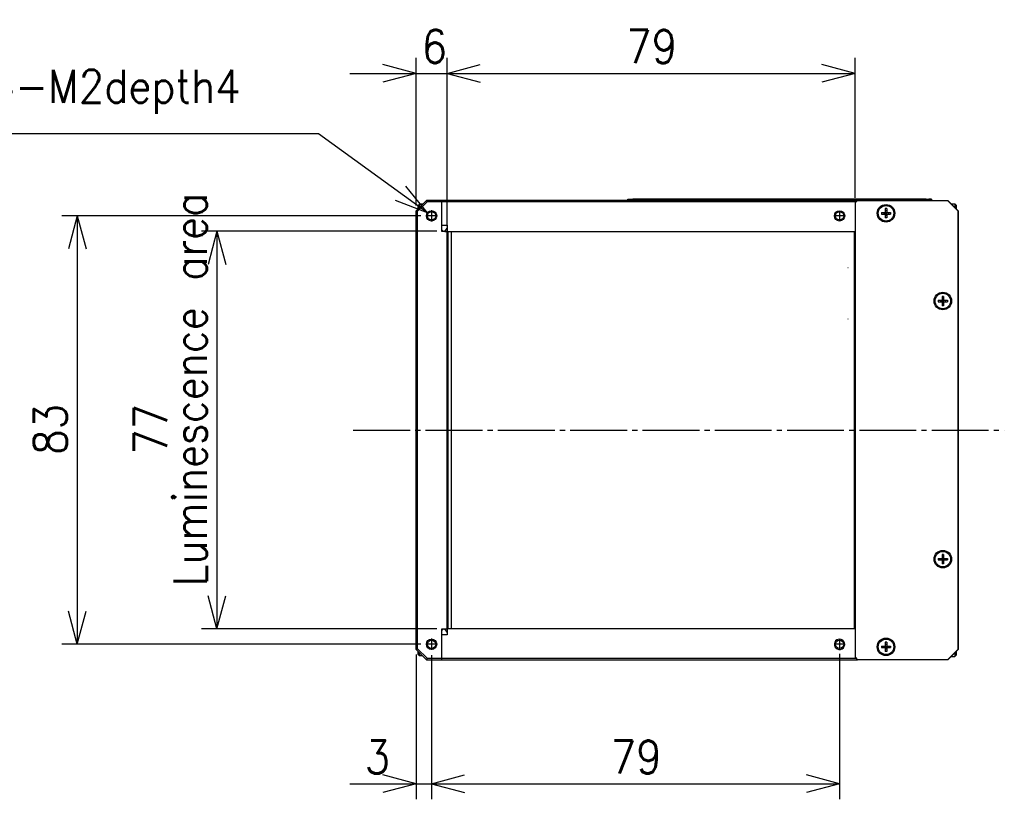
# Model space of a CAD drawing. Header units: inches. Extents: x 60 to 808, y 61 to 535.
# Tile 2 of 27: x 195 to 386, y 61 to 212. Entities that reach past the tile are written whole.
import ezdxf

# ---------------------------------------------------------------- set-up
doc = ezdxf.new("R2010")
doc.units = ezdxf.units.IN
doc.linetypes.add('DASH_CENTER', pattern=[14, 11, -1, 1, -1])
doc.layers.add('1', color=7, linetype='Continuous')
doc.styles.add('CONVERTER_11', font='txt.shx', dxfattribs={"width": 0.9})
doc.dimstyles.new('ME10_DIM_12', dxfattribs={"dimtxt": 6.4, "dimasz": 6.4, "dimexe": 3, "dimexo": 1, "dimgap": 2, "dimtad": 1, "dimdsep": 46, "dimtxsty": 'CONVERTER_11', "dimblk1": 'OPEN30', "dimblk2": 'OPEN30', "dimsah": 1, "dimcen": 0.09, "dimclrd": 3, "dimclre": 3, "dimclrt": 4, "dimadec": 0, "dimazin": 0, "dimtfac": 1, "dimtdec": 4, "dimtix": 1, "dimtmove": 0, "dimatfit": 3, "dimfxl": 1, "dimtolj": 1, "dimtzin": 0, "dimarcsym": 0})
doc.dimstyles.new('ME10_DIM_13', dxfattribs={"dimtxt": 6.4, "dimasz": 6.4, "dimexe": 3, "dimexo": 1, "dimgap": 2, "dimtad": 1, "dimdsep": 46, "dimtxsty": 'CONVERTER_11', "dimblk1": 'OPEN30', "dimblk2": 'OPEN30', "dimsah": 1, "dimcen": 0.09, "dimclrd": 3, "dimclre": 3, "dimclrt": 4, "dimadec": 0, "dimazin": 0, "dimtfac": 1, "dimtdec": 4, "dimtix": 1, "dimtmove": 0, "dimatfit": 3, "dimfxl": 1, "dimtolj": 1, "dimtzin": 0, "dimarcsym": 0})
doc.dimstyles.new('ME10_DIM_14', dxfattribs={"dimtxt": 6.4, "dimasz": 6.4, "dimexe": 3, "dimexo": 1, "dimgap": 2, "dimtad": 1, "dimdsep": 46, "dimtxsty": 'CONVERTER_11', "dimblk1": 'OPEN30', "dimblk2": 'OPEN30', "dimsah": 1, "dimcen": 0.09, "dimclrd": 3, "dimclre": 3, "dimclrt": 4, "dimadec": 0, "dimazin": 0, "dimtfac": 1, "dimtdec": 4, "dimtix": 1, "dimtmove": 0, "dimatfit": 3, "dimfxl": 1, "dimtolj": 1, "dimtzin": 0, "dimarcsym": 0})
doc.dimstyles.new('ME10_DIM_15', dxfattribs={"dimtxt": 6.4, "dimasz": 6.4, "dimexe": 3, "dimexo": 1, "dimgap": 2, "dimtad": 1, "dimdsep": 46, "dimtxsty": 'CONVERTER_11', "dimblk1": 'OPEN30', "dimblk2": 'OPEN30', "dimsah": 1, "dimcen": 0.09, "dimclrd": 3, "dimclre": 3, "dimclrt": 4, "dimadec": 0, "dimazin": 0, "dimtfac": 1, "dimtdec": 4, "dimtix": 1, "dimtmove": 0, "dimatfit": 3, "dimfxl": 1, "dimtolj": 1, "dimtzin": 0, "dimarcsym": 0})
doc.dimstyles.new('ME10_DIM_30', dxfattribs={"dimtxt": 6.4, "dimasz": 6.4, "dimexe": 3, "dimexo": 1, "dimgap": 2, "dimtad": 1, "dimdsep": 46, "dimtxsty": 'CONVERTER_11', "dimblk1": 'OPEN30', "dimblk2": 'OPEN30', "dimsah": 1, "dimcen": 0.09, "dimclrd": 3, "dimclre": 3, "dimclrt": 4, "dimadec": 0, "dimazin": 0, "dimtfac": 1, "dimtdec": 4, "dimtix": 1, "dimtmove": 0, "dimatfit": 3, "dimfxl": 1, "dimtolj": 1, "dimtzin": 0, "dimarcsym": 0})
doc.dimstyles.new('ME10_DIM_31', dxfattribs={"dimtxt": 6.4, "dimasz": 6.4, "dimexe": 3, "dimexo": 1, "dimgap": 2, "dimtad": 1, "dimdsep": 46, "dimtxsty": 'CONVERTER_11', "dimblk1": 'OPEN30', "dimblk2": 'OPEN30', "dimsah": 1, "dimcen": 0.09, "dimclrd": 3, "dimclre": 3, "dimclrt": 4, "dimadec": 0, "dimazin": 0, "dimtfac": 1, "dimtdec": 4, "dimtix": 1, "dimtmove": 0, "dimatfit": 3, "dimfxl": 1, "dimtolj": 1, "dimtzin": 0, "dimarcsym": 0})

# ---------------------------------------------------------------- blocks, each defined once
blk = doc.blocks.new('*D4')
at = {"layer": '1', "color": 3, "linetype": 'Continuous'}
for p, q in [((275.02, 89.36), (275.02, 61.42)), ((354.02, 89.58), (354.02, 61.42)), ((275.02, 64.42), (354.02, 64.42))]:
    blk.add_line(p, q, dxfattribs=at)
at = {"layer": '1', "color": 3}
for p, q in [((275.02, 64.42), (281.42, 66.14)), ((354.02, 64.42), (347.62, 66.14)), ((275.02, 64.42), (281.42, 62.71)), ((354.02, 64.42), (347.62, 62.71))]:
    blk.add_line(p, q, dxfattribs=at)
at = {"layer": '1', "color": 4, "insert": (309.72, 66.42), "char_height": 6.4, "attachment_point": 7, "rotation": 0.0001, "line_spacing_factor": 0.60024, "style": 'CONVERTER_11'}
blk.add_mtext('\\C4;\\C4;79\\C4;', dxfattribs=at)
blk = doc.blocks.new('_OPEN30')
at = {"color": 0, "linetype": 'ByBlock', "lineweight": -2}
for p, q in [((-1, 0.267949), (0, 0)), ((0, 0), (-1, -0.267949)), ((0, 0), (-1, 0))]:
    blk.add_line(p, q, dxfattribs=at)
blk = doc.blocks.new('*D5')
at = {"layer": '1', "color": 3, "linetype": 'Continuous'}
for p, q in [((272.02, 89.46), (272.02, 61.42)), ((275.02, 89.36), (275.02, 61.42)), ((259.22, 64.42), (272.02, 64.42)), ((272.02, 64.42), (275.02, 64.42)), ((275.02, 64.42), (287.82, 64.42))]:
    blk.add_line(p, q, dxfattribs=at)
at = {"layer": '1', "color": 3}
for p, q in [((272.02, 64.42), (265.62, 66.14)), ((275.02, 64.42), (281.42, 66.14)), ((272.02, 64.42), (265.62, 62.71)), ((275.02, 64.42), (281.42, 62.71))]:
    blk.add_line(p, q, dxfattribs=at)
at = {"layer": '1', "color": 4, "insert": (262.07, 66.42), "char_height": 6.4, "attachment_point": 7, "rotation": 0.0001, "line_spacing_factor": 0.60024, "style": 'CONVERTER_11'}
blk.add_mtext('\\C4;\\C4;3\\C4;', dxfattribs=at)
blk = doc.blocks.new('*D6')
at = {"layer": '1', "color": 3, "linetype": 'Continuous'}
for p, q in [((272.92, 174.46), (203.42, 174.46)), ((206.42, 174.46), (206.42, 91.46)), ((272.92, 91.46), (203.42, 91.46))]:
    blk.add_line(p, q, dxfattribs=at)
at = {"layer": '1', "color": 3}
for p, q in [((206.42, 174.46), (204.7, 168.06)), ((206.42, 174.46), (208.13, 168.06)), ((206.42, 91.46), (204.7, 97.86)), ((206.42, 91.46), (208.13, 97.86))]:
    blk.add_line(p, q, dxfattribs=at)
at = {"layer": '1', "color": 4, "insert": (204.42, 128.16), "char_height": 6.4, "attachment_point": 7, "rotation": 90, "line_spacing_factor": 0.60024, "style": 'CONVERTER_11'}
blk.add_mtext('\\C4;\\C4;83\\C4;', dxfattribs=at)
blk = doc.blocks.new('*D7')
at = {"layer": '1', "color": 3, "linetype": 'Continuous'}
for p, q in [((276.02, 171.46), (230.48, 171.46)), ((233.48, 171.46), (233.48, 94.46)), ((276.02, 94.46), (230.48, 94.46))]:
    blk.add_line(p, q, dxfattribs=at)
at = {"layer": '1', "color": 3}
for p, q in [((233.48, 171.46), (231.76, 165.06)), ((233.48, 171.46), (235.19, 165.06)), ((233.48, 94.46), (231.76, 100.86)), ((233.48, 94.46), (235.19, 100.86))]:
    blk.add_line(p, q, dxfattribs=at)
at = {"layer": '1', "color": 4, "char_height": 6.4, "attachment_point": 7, "rotation": 90, "line_spacing_factor": 0.60024, "style": 'CONVERTER_11'}
for s, insert in [('Luminescence area', (231.48, 102.68)), ('\\C4;\\C4;77\\C4;', (223.8, 128.16))]:
    blk.add_mtext(s, dxfattribs=dict(at, insert=insert))
blk = doc.blocks.new('*D22')
at = {"layer": '1', "color": 3, "linetype": 'Continuous'}
for p, q in [((272.02, 176.46), (272.02, 205.06)), ((278.02, 172.46), (278.02, 205.06)), ((259.22, 202.06), (272.02, 202.06)), ((272.02, 202.06), (278.02, 202.06)), ((278.02, 202.06), (290.82, 202.06))]:
    blk.add_line(p, q, dxfattribs=at)
at = {"layer": '1', "color": 3}
for p, q in [((272.02, 202.06), (265.62, 203.77)), ((278.02, 202.06), (284.42, 203.77)), ((272.02, 202.06), (265.62, 200.34)), ((278.02, 202.06), (284.42, 200.34))]:
    blk.add_line(p, q, dxfattribs=at)
at = {"layer": '1', "color": 4, "insert": (273.1, 204.06), "char_height": 6.4, "attachment_point": 7, "rotation": 0.0001, "line_spacing_factor": 0.60024, "style": 'CONVERTER_11'}
blk.add_mtext('\\C4;\\C4;6\\C4;', dxfattribs=at)
blk = doc.blocks.new('*D23')
at = {"layer": '1', "color": 3, "linetype": 'Continuous'}
for p, q in [((278.02, 172.46), (278.02, 205.06)), ((357.02, 177.96), (357.02, 205.06)), ((278.02, 202.06), (357.02, 202.06))]:
    blk.add_line(p, q, dxfattribs=at)
at = {"layer": '1', "color": 3}
for p, q in [((278.02, 202.06), (284.42, 203.77)), ((357.02, 202.06), (350.62, 203.77)), ((278.02, 202.06), (284.42, 200.34)), ((357.02, 202.06), (350.62, 200.34))]:
    blk.add_line(p, q, dxfattribs=at)
at = {"layer": '1', "color": 4, "insert": (312.72, 204.06), "char_height": 6.4, "attachment_point": 7, "rotation": 0.0001, "line_spacing_factor": 0.60024, "style": 'CONVERTER_11'}
blk.add_mtext('\\C4;\\C4;79\\C4;', dxfattribs=at)
blk = doc.blocks.new('*D28')
at = {"layer": '1', "color": 3, "linetype": 'Continuous'}
for p, q in [((253.12, 190.32), (181.6, 190.32)), ((274.21, 175.04), (253.12, 190.32))]:
    blk.add_line(p, q, dxfattribs=at)
at = {"layer": '1', "color": 3}
for q in [(270.04, 180.18), (268.02, 177.41)]:
    blk.add_line((274.21, 175.04), q, dxfattribs=at)
at = {"layer": '1', "color": 4, "insert": (184.29, 194.24), "char_height": 6.4, "attachment_point": 7, "rotation": 0.0001, "line_spacing_factor": 0.60024, "style": 'CONVERTER_11'}
blk.add_mtext('\\C4; 4-M\\C4;2\\C4;depth4', dxfattribs=at)

msp = doc.modelspace()

# ---------------------------------------------------------------- linework, layer by layer
at = {"color": 250, "linetype": 'Continuous'}
for p, q in [((274.023, 177.455), (272.023, 175.455)), ((277.023, 177.455), (274.023, 177.455)), ((274.023, 177.455), (274.147, 177.155)), ((277.023, 177.155), (277.023, 177.455)), ((357.523, 177.455), (277.023, 177.455)), ((277.023, 177.455), (277.023, 177.155)), ((313.023, 177.655), (314.023, 177.655)), ((313.023, 177.455), (313.023, 177.655)), ((370.823, 177.655), (314.023, 177.655)), ((350.323, 177.655), (350.323, 177.665)), ((350.823, 177.665), (350.323, 177.665)), ((350.823, 177.665), (356.723, 177.665)), ((350.823, 177.655), (350.823, 177.665)), ((356.723, 177.665), (371.323, 177.665)), ((357.023, 176.955), (357.523, 177.455)), ((357.523, 177.455), (374.923, 177.455)), ((370.823, 177.655), (371.823, 177.655)), ((371.323, 177.665), (371.323, 177.655)), ((371.823, 177.665), (371.323, 177.665)), ((371.823, 177.665), (371.823, 177.655)), ((371.823, 177.655), (371.823, 177.455)), ((374.923, 177.455), (375.023, 177.455)), ((374.923, 177.455), (376.923, 175.455)), ((375.023, 177.455), (377.023, 175.455)), ((272.023, 175.455), (272.323, 175.331)), ((272.023, 90.455), (272.023, 175.455)), ((274.147, 177.155), (272.323, 175.331)), ((272.423, 176.445), (272.683, 176.705)), ((272.423, 175.862), (272.423, 176.445)), ((272.423, 175.855), (272.423, 175.862)), ((273.273, 176.705), (272.683, 176.705)), ((272.683, 176.534), (272.683, 176.705)), ((272.683, 176.115), (272.683, 176.534)), ((277.023, 177.155), (274.147, 177.155)), ((277.023, 172.655), (277.023, 177.155)), ((357.223, 177.155), (277.023, 177.155)), ((277.023, 172.655), (277.023, 177.155)), ((357.023, 176.955), (357.023, 88.955)), ((362.873, 175.855), (362.873, 175.105)), ((363.173, 175.855), (362.873, 175.855)), ((363.173, 175.405), (362.873, 175.405)), ((363.173, 175.855), (363.173, 175.105)), ((375.673, 176.805), (376.363, 176.805)), ((376.623, 176.545), (376.363, 176.805)), ((376.363, 176.805), (376.363, 176.146)), ((376.363, 176.146), (376.363, 176.115)), ((376.623, 176.545), (376.623, 175.962)), ((376.623, 175.962), (376.623, 175.855)), ((376.923, 175.455), (376.923, 90.455)), ((377.023, 175.455), (377.023, 90.455)), ((272.323, 90.579), (272.323, 175.331)), ((362.123, 175.105), (362.873, 175.105)), ((362.123, 175.105), (362.123, 174.805)), ((362.123, 174.805), (362.873, 174.805)), ((362.573, 175.105), (362.573, 174.805)), ((362.873, 174.805), (362.873, 175.105)), ((362.873, 175.105), (363.173, 175.105)), ((362.873, 175.105), (363.023, 174.955)), ((363.023, 174.955), (362.873, 174.955)), ((363.023, 174.955), (362.873, 174.805)), ((362.873, 174.805), (363.173, 174.805)), ((362.873, 174.805), (362.873, 174.055)), ((363.173, 174.505), (362.873, 174.505)), ((363.173, 174.055), (362.873, 174.055)), ((363.023, 175.105), (363.023, 174.955)), ((363.023, 174.955), (363.173, 175.105)), ((363.023, 174.955), (363.023, 174.805)), ((363.173, 174.805), (363.023, 174.955)), ((363.173, 174.955), (363.023, 174.955)), ((363.173, 174.805), (363.173, 175.105)), ((363.173, 175.105), (363.923, 175.105)), ((363.173, 174.805), (363.173, 174.055)), ((363.173, 174.805), (363.923, 174.805)), ((363.473, 175.105), (363.473, 174.805)), ((363.923, 175.105), (363.923, 174.805)), ((277.023, 171.455), (277.023, 172.655)), ((277.023, 172.655), (278.023, 172.655)), ((277.023, 171.755), (277.323, 171.455)), ((277.566, 171.455), (278.023, 172.1)), ((278.023, 172.655), (278.023, 171.455)), ((278.023, 171.455), (277.023, 171.455)), ((277.566, 171.455), (278.023, 171.455)), ((278.023, 94.455), (278.023, 171.455)), ((278.023, 171.455), (357.023, 171.455)), ((278.023, 171.355), (278.223, 171.355)), ((278.223, 94.555), (278.223, 171.355)), ((278.273, 94.455), (278.273, 171.455)), ((278.875, 94.455), (278.875, 171.455)), ((356.923, 94.455), (356.923, 171.455)), ((373.873, 158.855), (373.873, 158.105)), ((374.173, 158.855), (373.873, 158.855)), ((374.173, 158.405), (373.873, 158.405)), ((374.173, 158.855), (374.173, 158.105)), ((373.123, 158.105), (373.873, 158.105)), ((373.123, 158.105), (373.123, 157.805)), ((373.123, 157.805), (373.873, 157.805)), ((373.573, 158.105), (373.573, 157.805)), ((373.873, 157.805), (373.873, 158.105)), ((373.873, 158.105), (374.173, 158.105)), ((373.873, 158.105), (374.023, 157.955)), ((374.023, 157.955), (373.873, 157.805)), ((374.023, 157.955), (373.873, 157.955)), ((373.873, 157.805), (373.873, 157.055)), ((373.873, 157.805), (374.173, 157.805)), ((374.173, 157.505), (373.873, 157.505)), ((374.173, 157.055), (373.873, 157.055)), ((374.023, 157.955), (374.173, 158.105)), ((374.023, 158.105), (374.023, 157.955)), ((374.173, 157.955), (374.023, 157.955)), ((374.023, 157.955), (374.023, 157.805)), ((374.173, 157.805), (374.023, 157.955)), ((374.173, 158.105), (374.923, 158.105)), ((374.173, 157.805), (374.173, 158.105)), ((374.173, 157.805), (374.173, 157.055)), ((374.173, 157.805), (374.923, 157.805)), ((374.473, 158.105), (374.473, 157.805)), ((374.923, 158.105), (374.923, 157.805)), ((373.873, 108.855), (373.873, 108.105)), ((374.173, 108.855), (373.873, 108.855)), ((374.173, 108.855), (374.173, 108.105)), ((373.123, 108.105), (373.873, 108.105)), ((373.123, 108.105), (373.123, 107.805)), ((373.123, 107.805), (373.873, 107.805)), ((373.573, 108.105), (373.573, 107.805)), ((374.173, 108.405), (373.873, 108.405)), ((373.873, 107.805), (373.873, 108.105)), ((373.873, 108.105), (374.173, 108.105)), ((373.873, 108.105), (374.023, 107.955)), ((374.023, 107.955), (373.873, 107.805)), ((374.023, 107.955), (373.873, 107.955)), ((373.873, 107.805), (373.873, 107.055)), ((373.873, 107.805), (374.173, 107.805)), ((374.173, 107.505), (373.873, 107.505)), ((374.173, 107.055), (373.873, 107.055)), ((374.023, 107.955), (374.173, 108.105)), ((374.023, 108.105), (374.023, 107.955)), ((374.173, 107.955), (374.023, 107.955)), ((374.023, 107.955), (374.023, 107.805)), ((374.173, 107.805), (374.023, 107.955)), ((374.173, 108.105), (374.923, 108.105)), ((374.173, 107.805), (374.173, 108.105)), ((374.173, 107.805), (374.173, 107.055)), ((374.173, 107.805), (374.923, 107.805)), ((374.473, 108.105), (374.473, 107.805)), ((374.923, 108.105), (374.923, 107.805)), ((277.023, 93.255), (277.023, 94.455)), ((277.023, 94.455), (278.023, 94.455)), ((277.023, 94.155), (277.323, 94.455)), ((278.023, 93.81), (277.566, 94.455)), ((278.023, 94.555), (278.223, 94.555)), ((357.023, 94.455), (278.023, 94.455)), ((278.023, 94.455), (278.023, 93.255)), ((277.023, 88.755), (277.023, 93.255)), ((278.023, 93.255), (277.023, 93.255)), ((277.023, 88.755), (277.023, 93.255)), ((362.873, 91.855), (362.873, 91.105)), ((363.173, 91.855), (362.873, 91.855)), ((363.173, 91.855), (363.173, 91.105)), ((272.323, 90.579), (272.023, 90.455)), ((274.023, 88.455), (272.023, 90.455)), ((274.147, 88.755), (272.323, 90.579)), ((272.423, 90.048), (272.423, 90.055)), ((272.423, 89.465), (272.423, 90.048)), ((272.683, 89.376), (272.683, 89.795)), ((362.123, 91.105), (362.873, 91.105)), ((362.123, 91.105), (362.123, 90.805)), ((362.123, 90.805), (362.873, 90.805)), ((362.573, 91.105), (362.573, 90.805)), ((363.173, 91.405), (362.873, 91.405)), ((362.873, 90.805), (362.873, 91.105)), ((362.873, 91.105), (363.173, 91.105)), ((362.873, 91.105), (363.023, 90.955)), ((363.023, 90.955), (362.873, 90.955)), ((363.023, 90.955), (362.873, 90.805)), ((362.873, 90.805), (363.173, 90.805)), ((362.873, 90.805), (362.873, 90.055)), ((363.173, 90.505), (362.873, 90.505)), ((363.173, 90.055), (362.873, 90.055)), ((363.023, 91.105), (363.023, 90.955)), ((363.023, 90.955), (363.173, 91.105)), ((363.023, 90.955), (363.023, 90.805)), ((363.173, 90.805), (363.023, 90.955)), ((363.173, 90.955), (363.023, 90.955)), ((363.173, 90.805), (363.173, 91.105)), ((363.173, 91.105), (363.923, 91.105)), ((363.173, 90.805), (363.173, 90.055)), ((363.173, 90.805), (363.923, 90.805)), ((363.473, 91.105), (363.473, 90.805)), ((363.923, 91.105), (363.923, 90.805)), ((376.923, 90.455), (374.923, 88.455)), ((377.023, 90.455), (375.023, 88.455)), ((376.363, 89.795), (376.363, 89.764)), ((376.363, 89.764), (376.363, 89.105)), ((376.623, 90.055), (376.623, 89.948)), ((376.623, 89.948), (376.623, 89.365)), ((272.423, 89.465), (272.683, 89.205)), ((272.683, 89.205), (272.683, 89.376)), ((273.273, 89.205), (272.683, 89.205)), ((274.147, 88.755), (274.023, 88.455)), ((274.023, 88.455), (277.023, 88.455)), ((274.147, 88.755), (277.023, 88.755)), ((277.023, 88.455), (277.023, 88.755)), ((277.023, 88.755), (357.223, 88.755)), ((277.023, 88.455), (277.023, 88.755)), ((277.023, 88.455), (357.523, 88.455)), ((357.023, 88.955), (357.523, 88.455)), ((374.923, 88.455), (357.523, 88.455)), ((375.023, 88.455), (374.923, 88.455)), ((375.673, 89.105), (376.363, 89.105)), ((376.623, 89.365), (376.363, 89.105))]:
    msp.add_line(p, q, dxfattribs=at)
at = {"color": 126, "linetype": 'Continuous', "true_color": 0x008060}
for p, q in [((314.023, 177.455), (314.023, 177.655)), ((370.823, 177.655), (370.823, 177.455)), ((355.631, 164.455), (355.702, 164.455)), ((355.702, 154.455), (355.631, 154.455)), ((354.023, 92.455), (354.023, 92.255))]:
    msp.add_line(p, q, dxfattribs=at)
at = {"color": 250, "linetype": 'Continuous'}
for centre, radius in [((275.023, 174.455), 1), ((354.023, 174.455), 1), ((363.023, 174.955), 1.7), ((363.023, 174.955), 1.5), ((275.023, 174.455), 0.8), ((354.023, 174.455), 0.8), ((374.023, 157.955), 1.7), ((374.023, 157.955), 1.5), ((374.023, 107.955), 1.7), ((374.023, 107.955), 1.5), ((275.023, 91.455), 1), ((275.023, 91.455), 0.8), ((354.023, 91.455), 0.8), ((363.023, 90.955), 1.7), ((363.023, 90.955), 1.5)]:
    msp.add_circle(centre, radius, dxfattribs=at)
for start, end in [(89.99997, 225.00002), (225.00002, 89.99997)]:
    msp.add_arc((354.023, 91.455), 1, start, end, dxfattribs=at)
at = {"layer": '1', "color": 1, "linetype": 'DASH_CENTER'}
for p, q in [((275.023, 175.555), (275.023, 173.355)), ((276.123, 174.455), (273.923, 174.455)), ((354.903, 174.455), (353.143, 174.455)), ((354.023, 175.335), (354.023, 173.575)), ((259.878, 132.955), (385.928, 132.955)), ((275.023, 92.555), (275.023, 90.355)), ((354.023, 92.335), (354.023, 90.575)), ((276.123, 91.455), (273.923, 91.455)), ((354.903, 91.455), (353.143, 91.455))]:
    msp.add_line(p, q, dxfattribs=at)

# ---------------------------------------------------------------- block references
at = {"layer": '1'}
msp.add_blockref('*D28', (0, 0), dxfattribs=at)

# ---------------------------------------------------------------- dimensions: what is measured, and where the dimension line sits
for base, p1, p2, dimstyle, picture, middle in [((272.023, 202.059), (278.023, 171.455), (272.023, 175.455), 'ME10_DIM_30', '*D22', (275.023, 207.259)), ((278.023, 202.059), (357.023, 176.955), (278.023, 171.455), 'ME10_DIM_31', '*D23', (317.523, 207.259)), ((272.023, 64.421), (275.023, 90.355), (272.023, 90.455), 'ME10_DIM_13', '*D5', (263.991, 69.621)), ((275.023, 64.421), (354.023, 90.575), (275.023, 90.355), 'ME10_DIM_12', '*D4', (314.523, 69.621))]:
    dim = msp.add_linear_dim(base=base, p1=p1, p2=p2, dimstyle=dimstyle, override={"dimpost": '<>'}, dxfattribs=at)
    dim.commit()
    dim.dimension.update_dxf_attribs({"geometry": picture, "text_midpoint": middle, "text_rotation": 0.00014})
dim = msp.add_linear_dim(base=(233.475, 171.455), p1=(277.023, 94.455), p2=(277.023, 171.455), angle=90, text='<>\\S^  Luminescence area;', dimstyle='ME10_DIM_15', override={"dimpost": '<>'}, dxfattribs=at)
dim.commit()
dim.dimension.update_dxf_attribs({"geometry": '*D7', "text_midpoint": (224.435, 132.955), "text_rotation": 90})
dim = msp.add_linear_dim(base=(206.416, 174.455), p1=(273.923, 91.455), p2=(273.923, 174.455), angle=90, dimstyle='ME10_DIM_14', override={"dimpost": '<>'}, dxfattribs=at)
dim.commit()
dim.dimension.update_dxf_attribs({"geometry": '*D6', "text_midpoint": (201.216, 132.955), "text_rotation": 90})

doc.saveas('drawing.dxf')
